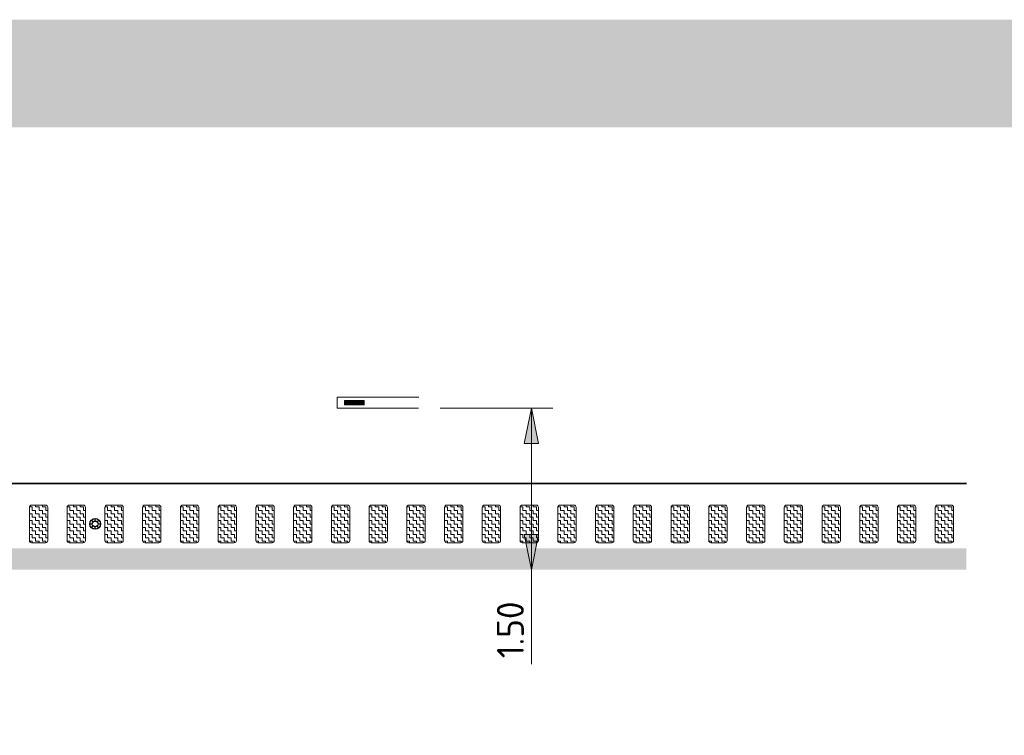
# Model space of a CAD drawing. Header units: metres. Extents: x -699 to 2316, y -1199 to 781.
# Tile 161 of 256: x -13 to -4, y -83 to -76. Entities that reach past the tile are written whole.
import ezdxf

# ---------------------------------------------------------------- set-up
doc = ezdxf.new("R2010")
doc.units = ezdxf.units.M
doc.header["$PDMODE"] = 1
for name, color, linetype, lineweight in [('B-WE-VW-VERKEERSTEKEN_BORD-G', 7, 'Continuous', 18), ('N-WA-IE-MEUBILAIR_WEGMEUBILAIR-S', 7, 'Continuous', 25), ('N-WA-VW-MARKERING_DYNAMISCH-G', 7, 'Continuous', 35), ('N-WE-VH-KANTVERHARDING-G', 210, 'Continuous', 35), ('N-WE-VW-MARKERING_LANGS_STREEP_DOORGETROKKEN_020-G', 7, 'Continuous', 18), ('X-XX-AL-AANPIJLING-M-100', 7, 'Continuous', 18)]:
    doc.layers.add(name, color=color, linetype=linetype, lineweight=lineweight)
doc.layers.add('X-XX-AL-TEKENBLAD_VIEWPORT-G', color=7, linetype='Continuous', lineweight=18, plot=False)
doc.styles.add('NLCS-ISO Standaard', font='NLCS-ISO.ttf')
doc.dimstyles.new('NLCS-M100-T25-Pijl-A', dxfattribs={"dimtxt": 0.25, "dimasz": 0.1875, "dimexe": 0.2, "dimexo": 0.2, "dimgap": 0.07, "dimtad": 1, "dimlfac": -1, "dimzin": 0, "dimdsep": 46, "dimtxsty": 'NLCS-ISO Standaard', "dimblk": 'Pijl', "dimblk1": 'Pijl', "dimblk2": 'Pijl', "dimcen": 2.5, "dimdle": 2, "dimclrd": 256, "dimclre": 256, "dimclrt": 256, "dimadec": 0, "dimazin": 0, "dimtfac": 1, "dimtofl": 0, "dimtmove": 0, "dimatfit": 3, "dimldrblk": 'Pijl', "dimfxl": 1, "dimtolj": 1, "dimtzin": 0, "dimlwd": 18, "dimlwe": 18, "dimarcsym": 0})

# ---------------------------------------------------------------- blocks, each defined once
blk = doc.blocks.new('SIE-WEG_GLASBOLREFLECTOR-SO')
for p, q in [((-0.375, 0), (-0.199, 0)), ((-0.141, 0.141), (-0.265, 0.265)), ((0, 0.2), (0, 0.375)), ((0.142, 0.141), (0.265, 0.265)), ((0.201, 0), (0.375, 0)), ((-0.265, -0.266), (-0.141, -0.141)), ((0, -0.375), (0, -0.2)), ((0.265, -0.266), (0.142, -0.142))]:
    blk.add_line(p, q)
for centre, radius in [((0, 0), 0.375), ((0.001, 0), 0.2)]:
    blk.add_circle(centre, radius)
blk = doc.blocks.new('glasbol')
at = {"layer": 'N-WA-IE-MEUBILAIR_WEGMEUBILAIR-S'}
blk.add_blockref('SIE-WEG_GLASBOLREFLECTOR-SO', (-0.001, 0), dxfattribs=at)
blk = doc.blocks.new('*X72')
at = {"color": 0}
for p, q in [((925, 239.36), (926.93, 241.29)), ((925, 239.81), (926.48, 241.29)), ((925, 240.26), (926.03, 241.29)), ((925, 240.71), (925.59, 241.29)), ((925, 241.15), (925.14, 241.29)), ((927, 239.09), (925, 241.09)), ((925, 238.91), (927, 240.91)), ((927, 239.53), (925.24, 241.29)), ((927, 239.98), (925.69, 241.29)), ((927, 240.43), (926.14, 241.29)), ((927, 240.88), (926.59, 241.29)), ((927, 238.64), (925, 240.64)), ((925, 238.46), (927, 240.46)), ((927, 238.19), (925, 240.19)), ((925, 238.01), (927, 240.01)), ((927, 237.74), (925, 239.74)), ((925, 237.56), (927, 239.56)), ((927, 237.29), (925, 239.29)), ((925, 237.11), (927, 239.11)), ((927, 236.84), (925, 238.84)), ((925, 236.66), (927, 238.66)), ((927, 236.39), (925, 238.39)), ((925, 236.21), (927, 238.21)), ((927, 235.94), (925, 237.94)), ((925, 235.77), (927, 237.77)), ((927, 235.49), (925, 237.49)), ((925, 235.32), (927, 237.32)), ((927, 235.04), (925, 237.04)), ((925, 234.87), (927, 236.87)), ((927, 234.6), (925, 236.6)), ((925, 234.42), (927, 236.42)), ((927, 234.15), (925, 236.15)), ((925, 233.97), (927, 235.97)), ((927, 233.7), (925, 235.7)), ((925, 233.52), (927, 235.52)), ((927, 233.25), (925, 235.25)), ((925, 233.07), (927, 235.07)), ((927, 232.8), (925, 234.8)), ((925, 232.62), (927, 234.62)), ((927, 232.35), (925, 234.35)), ((926.61, 232.29), (925, 233.9)), ((926.16, 232.29), (925, 233.45)), ((925.71, 232.29), (925, 233)), ((925.26, 232.29), (925, 232.55)), ((925.12, 232.29), (927, 234.17)), ((925.57, 232.29), (927, 233.72)), ((926.02, 232.29), (927, 233.28)), ((926.46, 232.29), (927, 232.83)), ((926.91, 232.29), (927, 232.38))]:
    blk.add_line(p, q, dxfattribs=at)
blk = doc.blocks.new('Pijl')
h = blk.add_hatch(color=256)
h.paths.add_polyline_path([(0, 0), (-1.75, 0.352), (-1.75, 0)])
h.paths.add_polyline_path([(-1.75, 0), (-1.75, -0.352), (0, 0)])
for p, q in [((-1.902, 0), (0, 0)), ((0, 0), (-1.75, 0.352)), ((-1.75, 0.352), (-1.75, -0.352)), ((0, 0), (-1.75, -0.352))]:
    blk.add_line(p, q)
blk = doc.blocks.new('*D82')
at = {"layer": 'Defpoints', "color": 0, "transparency": 16777216}
for p in [(-9.4197, -79.7743), (-8.3724, -81.2743), (-8.3724, -81.2743)]:
    blk.add_point(p, dxfattribs=at)
at = {"layer": 'X-XX-AL-AANPIJLING-M-100', "lineweight": 18, "transparency": 16777216}
for p, q in [((-9.2197, -79.7743), (-8.1724, -79.7743)), ((-8.3724, -79.9618), (-8.3724, -81.0868)), ((-8.3724, -81.2743), (-8.3724, -82.1518))]:
    blk.add_line(p, q, dxfattribs=at)
at = {"layer": 'X-XX-AL-AANPIJLING-M-100', "lineweight": 18, "transparency": 16777216, "xscale": 0.1875, "yscale": 0.1875, "zscale": 0.1875}
for p, rotation in [((-8.3724, -79.7743), 90), ((-8.3724, -81.2743), 270)]:
    blk.add_blockref('Pijl', p, dxfattribs=dict(at, rotation=rotation))
at = {"layer": 'X-XX-AL-AANPIJLING-M-100', "transparency": 16777216, "insert": (-8.5674, -81.8318), "char_height": 0.25, "attachment_point": 5, "rotation": 90, "style": 'NLCS-ISO Standaard'}
blk.add_mtext('\\A1;1.50', dxfattribs=at)

msp = doc.modelspace()

# ---------------------------------------------------------------- hatches: boundary and pattern name
at = {"layer": 'N-WA-VW-MARKERING_DYNAMISCH-G', "lineweight": 9}
h = msp.add_hatch(dxfattribs=at)
h.set_pattern_fill('ZIGZAG', color=8, scale=0.01, angle=50.39495, style=0)
h.set_pattern_definition([(359.999999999, (277493.872794, 444069.073778), (0.0317499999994, -0.0317500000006), [0.03175, -0.03175]), (270, (277493.904544, 444069.073778), (-0.0317500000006, -0.0317499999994), [0.03175, -0.03175])])
edge = h.paths.add_edge_path()
edge.add_line((-13.0074, -81.0243), (-12.8774, -81.0243))
edge.add_arc((-12.8774, -81.0043), 0.02, 270, 360)
edge.add_line((-12.8574, -81.0043), (-12.8574, -80.6943))
edge.add_arc((-12.8774, -80.6943), 0.02, 0, 90)
edge.add_line((-12.8774, -80.6743), (-13.0074, -80.6743))
edge.add_arc((-13.0074, -80.6943), 0.02, 90, 180)
edge.add_line((-13.0274, -80.6943), (-13.0274, -81.0043))
edge.add_arc((-13.0074, -81.0043), 0.02, 180, 270)
h = msp.add_hatch(dxfattribs=at)
h.set_pattern_fill('ZIGZAG', color=8, scale=0.01, angle=50.39495, style=0)
h.set_pattern_definition([(359.999999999, (277494.222794, 444069.073778), (0.0317499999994, -0.0317500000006), [0.03175, -0.03175]), (270, (277494.254544, 444069.073778), (-0.0317500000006, -0.0317499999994), [0.03175, -0.03175])])
edge = h.paths.add_edge_path()
edge.add_line((-12.6574, -81.0243), (-12.5274, -81.0243))
edge.add_arc((-12.5274, -81.0043), 0.02, 270, 360)
edge.add_line((-12.5074, -81.0043), (-12.5074, -80.6943))
edge.add_arc((-12.5274, -80.6943), 0.02, 0, 90)
edge.add_line((-12.5274, -80.6743), (-12.6574, -80.6743))
edge.add_arc((-12.6574, -80.6943), 0.02, 90, 180)
edge.add_line((-12.6774, -80.6943), (-12.6774, -81.0043))
edge.add_arc((-12.6574, -81.0043), 0.02, 180, 270)
h = msp.add_hatch(dxfattribs=at)
h.set_pattern_fill('ZIGZAG', color=8, scale=0.01, angle=50.39495, style=0)
h.set_pattern_definition([(359.999999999, (277494.572794, 444069.073778), (0.0317499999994, -0.0317500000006), [0.03175, -0.03175]), (270, (277494.604544, 444069.073778), (-0.0317500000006, -0.0317499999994), [0.03175, -0.03175])])
edge = h.paths.add_edge_path()
edge.add_line((-12.3074, -81.0243), (-12.1774, -81.0243))
edge.add_arc((-12.1774, -81.0043), 0.02, 270, 360)
edge.add_line((-12.1574, -81.0043), (-12.1574, -80.6943))
edge.add_arc((-12.1774, -80.6943), 0.02, 0, 90)
edge.add_line((-12.1774, -80.6743), (-12.3074, -80.6743))
edge.add_arc((-12.3074, -80.6943), 0.02, 90, 180)
edge.add_line((-12.3274, -80.6943), (-12.3274, -81.0043))
edge.add_arc((-12.3074, -81.0043), 0.02, 180, 270)
h = msp.add_hatch(dxfattribs=at)
h.set_pattern_fill('ZIGZAG', color=8, scale=0.01, angle=50.39495, style=0)
h.set_pattern_definition([(359.999999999, (277494.922794, 444069.073778), (0.0317499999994, -0.0317500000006), [0.03175, -0.03175]), (270, (277494.954544, 444069.073778), (-0.0317500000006, -0.0317499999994), [0.03175, -0.03175])])
edge = h.paths.add_edge_path()
edge.add_line((-11.9574, -81.0243), (-11.8274, -81.0243))
edge.add_arc((-11.8274, -81.0043), 0.02, 270, 360)
edge.add_line((-11.8074, -81.0043), (-11.8074, -80.6943))
edge.add_arc((-11.8274, -80.6943), 0.02, 0, 90)
edge.add_line((-11.8274, -80.6743), (-11.9574, -80.6743))
edge.add_arc((-11.9574, -80.6943), 0.02, 90, 180)
edge.add_line((-11.9774, -80.6943), (-11.9774, -81.0043))
edge.add_arc((-11.9574, -81.0043), 0.02, 180, 270)
h = msp.add_hatch(dxfattribs=at)
h.set_pattern_fill('ZIGZAG', color=8, scale=0.01, angle=50.39495, style=0)
h.set_pattern_definition([(359.999999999, (277495.272794, 444069.073778), (0.0317499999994, -0.0317500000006), [0.03175, -0.03175]), (270, (277495.304544, 444069.073778), (-0.0317500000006, -0.0317499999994), [0.03175, -0.03175])])
edge = h.paths.add_edge_path()
edge.add_line((-11.6074, -81.0243), (-11.4774, -81.0243))
edge.add_arc((-11.4774, -81.0043), 0.02, 270, 360)
edge.add_line((-11.4574, -81.0043), (-11.4574, -80.6943))
edge.add_arc((-11.4774, -80.6943), 0.02, 0, 90)
edge.add_line((-11.4774, -80.6743), (-11.6074, -80.6743))
edge.add_arc((-11.6074, -80.6943), 0.02, 90, 180)
edge.add_line((-11.6274, -80.6943), (-11.6274, -81.0043))
edge.add_arc((-11.6074, -81.0043), 0.02, 180, 270)
h = msp.add_hatch(dxfattribs=at)
h.set_pattern_fill('ZIGZAG', color=8, scale=0.01, angle=50.39495, style=0)
h.set_pattern_definition([(359.999999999, (277495.622794, 444069.073778), (0.0317499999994, -0.0317500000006), [0.03175, -0.03175]), (270, (277495.654544, 444069.073778), (-0.0317500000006, -0.0317499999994), [0.03175, -0.03175])])
edge = h.paths.add_edge_path()
edge.add_line((-11.2574, -81.0243), (-11.1274, -81.0243))
edge.add_arc((-11.1274, -81.0043), 0.02, 270, 360)
edge.add_line((-11.1074, -81.0043), (-11.1074, -80.6943))
edge.add_arc((-11.1274, -80.6943), 0.02, 0, 90)
edge.add_line((-11.1274, -80.6743), (-11.2574, -80.6743))
edge.add_arc((-11.2574, -80.6943), 0.02, 90, 180)
edge.add_line((-11.2774, -80.6943), (-11.2774, -81.0043))
edge.add_arc((-11.2574, -81.0043), 0.02, 180, 270)
h = msp.add_hatch(dxfattribs=at)
h.set_pattern_fill('ZIGZAG', color=8, scale=0.01, angle=50.39495, style=0)
h.set_pattern_definition([(359.999999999, (277495.972794, 444069.073778), (0.0317499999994, -0.0317500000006), [0.03175, -0.03175]), (270, (277496.004544, 444069.073778), (-0.0317500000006, -0.0317499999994), [0.03175, -0.03175])])
edge = h.paths.add_edge_path()
edge.add_line((-10.9074, -81.0243), (-10.7774, -81.0243))
edge.add_arc((-10.7774, -81.0043), 0.02, 270, 360)
edge.add_line((-10.7574, -81.0043), (-10.7574, -80.6943))
edge.add_arc((-10.7774, -80.6943), 0.02, 0, 90)
edge.add_line((-10.7774, -80.6743), (-10.9074, -80.6743))
edge.add_arc((-10.9074, -80.6943), 0.02, 90, 180)
edge.add_line((-10.9274, -80.6943), (-10.9274, -81.0043))
edge.add_arc((-10.9074, -81.0043), 0.02, 180, 270)
h = msp.add_hatch(dxfattribs=at)
h.set_pattern_fill('ZIGZAG', color=8, scale=0.01, angle=50.39495, style=0)
h.set_pattern_definition([(359.999999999, (277496.322794, 444069.073778), (0.0317499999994, -0.0317500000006), [0.03175, -0.03175]), (270, (277496.354544, 444069.073778), (-0.0317500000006, -0.0317499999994), [0.03175, -0.03175])])
edge = h.paths.add_edge_path()
edge.add_line((-10.5574, -81.0243), (-10.4274, -81.0243))
edge.add_arc((-10.4274, -81.0043), 0.02, 270, 360)
edge.add_line((-10.4074, -81.0043), (-10.4074, -80.6943))
edge.add_arc((-10.4274, -80.6943), 0.02, 0, 90)
edge.add_line((-10.4274, -80.6743), (-10.5574, -80.6743))
edge.add_arc((-10.5574, -80.6943), 0.02, 90, 180)
edge.add_line((-10.5774, -80.6943), (-10.5774, -81.0043))
edge.add_arc((-10.5574, -81.0043), 0.02, 180, 270)
h = msp.add_hatch(dxfattribs=at)
h.set_pattern_fill('ZIGZAG', color=8, scale=0.01, angle=50.39495, style=0)
h.set_pattern_definition([(359.999999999, (277496.672794, 444069.073778), (0.0317499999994, -0.0317500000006), [0.03175, -0.03175]), (270, (277496.704544, 444069.073778), (-0.0317500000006, -0.0317499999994), [0.03175, -0.03175])])
edge = h.paths.add_edge_path()
edge.add_line((-10.2074, -81.0243), (-10.0774, -81.0243))
edge.add_arc((-10.0774, -81.0043), 0.02, 270, 360)
edge.add_line((-10.0574, -81.0043), (-10.0574, -80.6943))
edge.add_arc((-10.0774, -80.6943), 0.02, 0, 90)
edge.add_line((-10.0774, -80.6743), (-10.2074, -80.6743))
edge.add_arc((-10.2074, -80.6943), 0.02, 90, 180)
edge.add_line((-10.2274, -80.6943), (-10.2274, -81.0043))
edge.add_arc((-10.2074, -81.0043), 0.02, 180, 270)
h = msp.add_hatch(dxfattribs=at)
h.set_pattern_fill('ZIGZAG', color=8, scale=0.01, angle=50.39495, style=0)
h.set_pattern_definition([(359.999999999, (277497.022794, 444069.073778), (0.0317499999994, -0.0317500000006), [0.03175, -0.03175]), (270, (277497.054544, 444069.073778), (-0.0317500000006, -0.0317499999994), [0.03175, -0.03175])])
edge = h.paths.add_edge_path()
edge.add_line((-9.8574, -81.0243), (-9.7274, -81.0243))
edge.add_arc((-9.7274, -81.0043), 0.02, 270, 360)
edge.add_line((-9.7074, -81.0043), (-9.7074, -80.6943))
edge.add_arc((-9.7274, -80.6943), 0.02, 0, 90)
edge.add_line((-9.7274, -80.6743), (-9.8574, -80.6743))
edge.add_arc((-9.8574, -80.6943), 0.02, 90, 180)
edge.add_line((-9.8774, -80.6943), (-9.8774, -81.0043))
edge.add_arc((-9.8574, -81.0043), 0.02, 180, 270)
h = msp.add_hatch(dxfattribs=at)
h.set_pattern_fill('ZIGZAG', color=8, scale=0.01, angle=50.39495, style=0)
h.set_pattern_definition([(359.999999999, (277497.372794, 444069.073778), (0.0317499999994, -0.0317500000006), [0.03175, -0.03175]), (270, (277497.404544, 444069.073778), (-0.0317500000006, -0.0317499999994), [0.03175, -0.03175])])
edge = h.paths.add_edge_path()
edge.add_line((-9.5074, -81.0243), (-9.3774, -81.0243))
edge.add_arc((-9.3774, -81.0043), 0.02, 270, 360)
edge.add_line((-9.3574, -81.0043), (-9.3574, -80.6943))
edge.add_arc((-9.3774, -80.6943), 0.02, 0, 90)
edge.add_line((-9.3774, -80.6743), (-9.5074, -80.6743))
edge.add_arc((-9.5074, -80.6943), 0.02, 90, 180)
edge.add_line((-9.5274, -80.6943), (-9.5274, -81.0043))
edge.add_arc((-9.5074, -81.0043), 0.02, 180, 270)
h = msp.add_hatch(dxfattribs=at)
h.set_pattern_fill('ZIGZAG', color=8, scale=0.01, angle=50.39495, style=0)
h.set_pattern_definition([(359.999999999, (277497.722794, 444069.073778), (0.0317499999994, -0.0317500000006), [0.03175, -0.03175]), (270, (277497.754544, 444069.073778), (-0.0317500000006, -0.0317499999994), [0.03175, -0.03175])])
edge = h.paths.add_edge_path()
edge.add_line((-9.1574, -81.0243), (-9.0274, -81.0243))
edge.add_arc((-9.0274, -81.0043), 0.02, 270, 360)
edge.add_line((-9.0074, -81.0043), (-9.0074, -80.6943))
edge.add_arc((-9.0274, -80.6943), 0.02, 0, 90)
edge.add_line((-9.0274, -80.6743), (-9.1574, -80.6743))
edge.add_arc((-9.1574, -80.6943), 0.02, 90, 180)
edge.add_line((-9.1774, -80.6943), (-9.1774, -81.0043))
edge.add_arc((-9.1574, -81.0043), 0.02, 180, 270)
h = msp.add_hatch(dxfattribs=at)
h.set_pattern_fill('ZIGZAG', color=8, scale=0.01, angle=50.39495, style=0)
h.set_pattern_definition([(359.999999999, (277498.072794, 444069.073778), (0.0317499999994, -0.0317500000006), [0.03175, -0.03175]), (270, (277498.104544, 444069.073778), (-0.0317500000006, -0.0317499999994), [0.03175, -0.03175])])
edge = h.paths.add_edge_path()
edge.add_line((-8.8074, -81.0243), (-8.6774, -81.0243))
edge.add_arc((-8.6774, -81.0043), 0.02, 270, 360)
edge.add_line((-8.6574, -81.0043), (-8.6574, -80.6943))
edge.add_arc((-8.6774, -80.6943), 0.02, 0, 90)
edge.add_line((-8.6774, -80.6743), (-8.8074, -80.6743))
edge.add_arc((-8.8074, -80.6943), 0.02, 90, 180)
edge.add_line((-8.8274, -80.6943), (-8.8274, -81.0043))
edge.add_arc((-8.8074, -81.0043), 0.02, 180, 270)
h = msp.add_hatch(dxfattribs=at)
h.set_pattern_fill('ZIGZAG', color=8, scale=0.01, angle=50.39495, style=0)
h.set_pattern_definition([(359.999999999, (277498.422794, 444069.073778), (0.0317499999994, -0.0317500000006), [0.03175, -0.03175]), (270, (277498.454544, 444069.073778), (-0.0317500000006, -0.0317499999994), [0.03175, -0.03175])])
edge = h.paths.add_edge_path()
edge.add_line((-8.4574, -81.0243), (-8.3274, -81.0243))
edge.add_arc((-8.3274, -81.0043), 0.02, 270, 360)
edge.add_line((-8.3074, -81.0043), (-8.3074, -80.6943))
edge.add_arc((-8.3274, -80.6943), 0.02, 0, 90)
edge.add_line((-8.3274, -80.6743), (-8.4574, -80.6743))
edge.add_arc((-8.4574, -80.6943), 0.02, 90, 180)
edge.add_line((-8.4774, -80.6943), (-8.4774, -81.0043))
edge.add_arc((-8.4574, -81.0043), 0.02, 180, 270)
h = msp.add_hatch(dxfattribs=at)
h.set_pattern_fill('ZIGZAG', color=8, scale=0.01, angle=50.39495, style=0)
h.set_pattern_definition([(359.999999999, (277498.772794, 444069.073778), (0.0317499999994, -0.0317500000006), [0.03175, -0.03175]), (270, (277498.804544, 444069.073778), (-0.0317500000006, -0.0317499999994), [0.03175, -0.03175])])
edge = h.paths.add_edge_path()
edge.add_line((-8.1074, -81.0243), (-7.9774, -81.0243))
edge.add_arc((-7.9774, -81.0043), 0.02, 270, 360)
edge.add_line((-7.9574, -81.0043), (-7.9574, -80.6943))
edge.add_arc((-7.9774, -80.6943), 0.02, 0, 90)
edge.add_line((-7.9774, -80.6743), (-8.1074, -80.6743))
edge.add_arc((-8.1074, -80.6943), 0.02, 90, 180)
edge.add_line((-8.1274, -80.6943), (-8.1274, -81.0043))
edge.add_arc((-8.1074, -81.0043), 0.02, 180, 270)
h = msp.add_hatch(dxfattribs=at)
h.set_pattern_fill('ZIGZAG', color=8, scale=0.01, angle=50.39495, style=0)
h.set_pattern_definition([(359.999999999, (277499.122794, 444069.073778), (0.0317499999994, -0.0317500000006), [0.03175, -0.03175]), (270, (277499.154544, 444069.073778), (-0.0317500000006, -0.0317499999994), [0.03175, -0.03175])])
edge = h.paths.add_edge_path()
edge.add_line((-7.7574, -81.0243), (-7.6274, -81.0243))
edge.add_arc((-7.6274, -81.0043), 0.02, 270, 360)
edge.add_line((-7.6074, -81.0043), (-7.6074, -80.6943))
edge.add_arc((-7.6274, -80.6943), 0.02, 0, 90)
edge.add_line((-7.6274, -80.6743), (-7.7574, -80.6743))
edge.add_arc((-7.7574, -80.6943), 0.02, 90, 180)
edge.add_line((-7.7774, -80.6943), (-7.7774, -81.0043))
edge.add_arc((-7.7574, -81.0043), 0.02, 180, 270)
h = msp.add_hatch(dxfattribs=at)
h.set_pattern_fill('ZIGZAG', color=8, scale=0.01, angle=50.39495, style=0)
h.set_pattern_definition([(359.999999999, (277499.472794, 444069.073778), (0.0317499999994, -0.0317500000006), [0.03175, -0.03175]), (270, (277499.504544, 444069.073778), (-0.0317500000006, -0.0317499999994), [0.03175, -0.03175])])
edge = h.paths.add_edge_path()
edge.add_line((-7.4074, -81.0243), (-7.2774, -81.0243))
edge.add_arc((-7.2774, -81.0043), 0.02, 270, 360)
edge.add_line((-7.2574, -81.0043), (-7.2574, -80.6943))
edge.add_arc((-7.2774, -80.6943), 0.02, 0, 90)
edge.add_line((-7.2774, -80.6743), (-7.4074, -80.6743))
edge.add_arc((-7.4074, -80.6943), 0.02, 90, 180)
edge.add_line((-7.4274, -80.6943), (-7.4274, -81.0043))
edge.add_arc((-7.4074, -81.0043), 0.02, 180, 270)
h = msp.add_hatch(dxfattribs=at)
h.set_pattern_fill('ZIGZAG', color=8, scale=0.01, angle=50.39495, style=0)
h.set_pattern_definition([(359.999999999, (277499.822794, 444069.073778), (0.0317499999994, -0.0317500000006), [0.03175, -0.03175]), (270, (277499.854544, 444069.073778), (-0.0317500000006, -0.0317499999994), [0.03175, -0.03175])])
edge = h.paths.add_edge_path()
edge.add_line((-7.0574, -81.0243), (-6.9274, -81.0243))
edge.add_arc((-6.9274, -81.0043), 0.02, 270, 360)
edge.add_line((-6.9074, -81.0043), (-6.9074, -80.6943))
edge.add_arc((-6.9274, -80.6943), 0.02, 0, 90)
edge.add_line((-6.9274, -80.6743), (-7.0574, -80.6743))
edge.add_arc((-7.0574, -80.6943), 0.02, 90, 180)
edge.add_line((-7.0774, -80.6943), (-7.0774, -81.0043))
edge.add_arc((-7.0574, -81.0043), 0.02, 180, 270)
h = msp.add_hatch(dxfattribs=at)
h.set_pattern_fill('ZIGZAG', color=8, scale=0.01, angle=50.39495, style=0)
h.set_pattern_definition([(359.999999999, (277500.172794, 444069.073778), (0.0317499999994, -0.0317500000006), [0.03175, -0.03175]), (270, (277500.204544, 444069.073778), (-0.0317500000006, -0.0317499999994), [0.03175, -0.03175])])
edge = h.paths.add_edge_path()
edge.add_line((-6.7074, -81.0243), (-6.5774, -81.0243))
edge.add_arc((-6.5774, -81.0043), 0.02, 270, 360)
edge.add_line((-6.5574, -81.0043), (-6.5574, -80.6943))
edge.add_arc((-6.5774, -80.6943), 0.02, 0, 90)
edge.add_line((-6.5774, -80.6743), (-6.7074, -80.6743))
edge.add_arc((-6.7074, -80.6943), 0.02, 90, 180)
edge.add_line((-6.7274, -80.6943), (-6.7274, -81.0043))
edge.add_arc((-6.7074, -81.0043), 0.02, 180, 270)
h = msp.add_hatch(dxfattribs=at)
h.set_pattern_fill('ZIGZAG', color=8, scale=0.01, angle=50.39495, style=0)
h.set_pattern_definition([(359.999999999, (277500.522794, 444069.073778), (0.0317499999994, -0.0317500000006), [0.03175, -0.03175]), (270, (277500.554544, 444069.073778), (-0.0317500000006, -0.0317499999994), [0.03175, -0.03175])])
edge = h.paths.add_edge_path()
edge.add_line((-6.3574, -81.0243), (-6.2274, -81.0243))
edge.add_arc((-6.2274, -81.0043), 0.02, 270, 360)
edge.add_line((-6.2074, -81.0043), (-6.2074, -80.6943))
edge.add_arc((-6.2274, -80.6943), 0.02, 0, 90)
edge.add_line((-6.2274, -80.6743), (-6.3574, -80.6743))
edge.add_arc((-6.3574, -80.6943), 0.02, 90, 180)
edge.add_line((-6.3774, -80.6943), (-6.3774, -81.0043))
edge.add_arc((-6.3574, -81.0043), 0.02, 180, 270)
h = msp.add_hatch(dxfattribs=at)
h.set_pattern_fill('ZIGZAG', color=8, scale=0.01, angle=50.39495, style=0)
h.set_pattern_definition([(359.999999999, (277500.872794, 444069.073778), (0.0317499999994, -0.0317500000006), [0.03175, -0.03175]), (270, (277500.904544, 444069.073778), (-0.0317500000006, -0.0317499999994), [0.03175, -0.03175])])
edge = h.paths.add_edge_path()
edge.add_line((-6.0074, -81.0243), (-5.8774, -81.0243))
edge.add_arc((-5.8774, -81.0043), 0.02, 270, 360)
edge.add_line((-5.8574, -81.0043), (-5.8574, -80.6943))
edge.add_arc((-5.8774, -80.6943), 0.02, 0, 90)
edge.add_line((-5.8774, -80.6743), (-6.0074, -80.6743))
edge.add_arc((-6.0074, -80.6943), 0.02, 90, 180)
edge.add_line((-6.0274, -80.6943), (-6.0274, -81.0043))
edge.add_arc((-6.0074, -81.0043), 0.02, 180, 270)
h = msp.add_hatch(dxfattribs=at)
h.set_pattern_fill('ZIGZAG', color=8, scale=0.01, angle=50.39495, style=0)
h.set_pattern_definition([(359.999999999, (277501.222794, 444069.073778), (0.0317499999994, -0.0317500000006), [0.03175, -0.03175]), (270, (277501.254544, 444069.073778), (-0.0317500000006, -0.0317499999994), [0.03175, -0.03175])])
edge = h.paths.add_edge_path()
edge.add_line((-5.6574, -81.0243), (-5.5274, -81.0243))
edge.add_arc((-5.5274, -81.0043), 0.02, 270, 360)
edge.add_line((-5.5074, -81.0043), (-5.5074, -80.6943))
edge.add_arc((-5.5274, -80.6943), 0.02, 0, 90)
edge.add_line((-5.5274, -80.6743), (-5.6574, -80.6743))
edge.add_arc((-5.6574, -80.6943), 0.02, 90, 180)
edge.add_line((-5.6774, -80.6943), (-5.6774, -81.0043))
edge.add_arc((-5.6574, -81.0043), 0.02, 180, 270)
h = msp.add_hatch(dxfattribs=at)
h.set_pattern_fill('ZIGZAG', color=8, scale=0.01, angle=50.39495, style=0)
h.set_pattern_definition([(359.999999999, (277501.572794, 444069.073778), (0.0317499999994, -0.0317500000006), [0.03175, -0.03175]), (270, (277501.604544, 444069.073778), (-0.0317500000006, -0.0317499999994), [0.03175, -0.03175])])
edge = h.paths.add_edge_path()
edge.add_line((-5.3074, -81.0243), (-5.1774, -81.0243))
edge.add_arc((-5.1774, -81.0043), 0.02, 270, 360)
edge.add_line((-5.1574, -81.0043), (-5.1574, -80.6943))
edge.add_arc((-5.1774, -80.6943), 0.02, 0, 90)
edge.add_line((-5.1774, -80.6743), (-5.3074, -80.6743))
edge.add_arc((-5.3074, -80.6943), 0.02, 90, 180)
edge.add_line((-5.3274, -80.6943), (-5.3274, -81.0043))
edge.add_arc((-5.3074, -81.0043), 0.02, 180, 270)
h = msp.add_hatch(dxfattribs=at)
h.set_pattern_fill('ZIGZAG', color=8, scale=0.01, angle=50.39495, style=0)
h.set_pattern_definition([(359.999999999, (277501.922794, 444069.073778), (0.0317499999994, -0.0317500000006), [0.03175, -0.03175]), (270, (277501.954544, 444069.073778), (-0.0317500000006, -0.0317499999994), [0.03175, -0.03175])])
edge = h.paths.add_edge_path()
edge.add_line((-4.9574, -81.0243), (-4.8274, -81.0243))
edge.add_arc((-4.8274, -81.0043), 0.02, 270, 360)
edge.add_line((-4.8074, -81.0043), (-4.8074, -80.6943))
edge.add_arc((-4.8274, -80.6943), 0.02, 0, 90)
edge.add_line((-4.8274, -80.6743), (-4.9574, -80.6743))
edge.add_arc((-4.9574, -80.6943), 0.02, 90, 180)
edge.add_line((-4.9774, -80.6943), (-4.9774, -81.0043))
edge.add_arc((-4.9574, -81.0043), 0.02, 180, 270)
h = msp.add_hatch(dxfattribs=at)
h.set_pattern_fill('ZIGZAG', color=8, scale=0.01, angle=50.39495, style=0)
h.set_pattern_definition([(359.999999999, (277502.272794, 444069.073778), (0.0317499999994, -0.0317500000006), [0.03175, -0.03175]), (270, (277502.304544, 444069.073778), (-0.0317500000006, -0.0317499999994), [0.03175, -0.03175])])
edge = h.paths.add_edge_path()
edge.add_line((-4.6074, -81.0243), (-4.4774, -81.0243))
edge.add_arc((-4.4774, -81.0043), 0.02, 270, 360)
edge.add_line((-4.4574, -81.0043), (-4.4574, -80.6943))
edge.add_arc((-4.4774, -80.6943), 0.02, 0, 90)
edge.add_line((-4.4774, -80.6743), (-4.6074, -80.6743))
edge.add_arc((-4.6074, -80.6943), 0.02, 90, 180)
edge.add_line((-4.6274, -80.6943), (-4.6274, -81.0043))
edge.add_arc((-4.6074, -81.0043), 0.02, 180, 270)

# ---------------------------------------------------------------- linework, layer by layer
at = {"layer": 'B-WE-VW-VERKEERSTEKEN_BORD-G', "color": 8, "lineweight": 5}
for p, q in [((-9.4174, -79.6738), (-10.1742, -79.6738)), ((-10.1742, -79.7743), (-10.1742, -79.6738)), ((-10.1039, -79.704), (-9.923, -79.704)), ((-10.1039, -79.7442), (-10.1039, -79.704)), ((-9.9227, -79.7442), (-9.9227, -79.704)), ((-9.4197, -79.7743), (-10.1742, -79.7743)), ((-10.1039, -79.7442), (-9.923, -79.7442))]:
    msp.add_line(p, q, dxfattribs=at)
at = {"layer": 'N-WA-VW-MARKERING_DYNAMISCH-G', "color": 8, "lineweight": 9}
for points in [[(-13.0074, -81.0243), (-12.8774, -81.0243, 0.414214), (-12.8574, -81.0043), (-12.8574, -80.6943, 0.414214), (-12.8774, -80.6743), (-13.0074, -80.6743, 0.414214), (-13.0274, -80.6943), (-13.0274, -81.0043, 0.414214)], [(-12.6574, -81.0243), (-12.5274, -81.0243, 0.414214), (-12.5074, -81.0043), (-12.5074, -80.6943, 0.414214), (-12.5274, -80.6743), (-12.6574, -80.6743, 0.414214), (-12.6774, -80.6943), (-12.6774, -81.0043, 0.414214)], [(-12.3074, -81.0243), (-12.1774, -81.0243, 0.414214), (-12.1574, -81.0043), (-12.1574, -80.6943, 0.414214), (-12.1774, -80.6743), (-12.3074, -80.6743, 0.414214), (-12.3274, -80.6943), (-12.3274, -81.0043, 0.414214)], [(-11.9574, -81.0243), (-11.8274, -81.0243, 0.414214), (-11.8074, -81.0043), (-11.8074, -80.6943, 0.414214), (-11.8274, -80.6743), (-11.9574, -80.6743, 0.414214), (-11.9774, -80.6943), (-11.9774, -81.0043, 0.414214)], [(-11.6074, -81.0243), (-11.4774, -81.0243, 0.414214), (-11.4574, -81.0043), (-11.4574, -80.6943, 0.414214), (-11.4774, -80.6743), (-11.6074, -80.6743, 0.414214), (-11.6274, -80.6943), (-11.6274, -81.0043, 0.414214)], [(-11.2574, -81.0243), (-11.1274, -81.0243, 0.414214), (-11.1074, -81.0043), (-11.1074, -80.6943, 0.414214), (-11.1274, -80.6743), (-11.2574, -80.6743, 0.414214), (-11.2774, -80.6943), (-11.2774, -81.0043, 0.414214)], [(-10.9074, -81.0243), (-10.7774, -81.0243, 0.414214), (-10.7574, -81.0043), (-10.7574, -80.6943, 0.414214), (-10.7774, -80.6743), (-10.9074, -80.6743, 0.414214), (-10.9274, -80.6943), (-10.9274, -81.0043, 0.414214)], [(-10.5574, -81.0243), (-10.4274, -81.0243, 0.414214), (-10.4074, -81.0043), (-10.4074, -80.6943, 0.414214), (-10.4274, -80.6743), (-10.5574, -80.6743, 0.414214), (-10.5774, -80.6943), (-10.5774, -81.0043, 0.414214)], [(-10.2074, -81.0243), (-10.0774, -81.0243, 0.414214), (-10.0574, -81.0043), (-10.0574, -80.6943, 0.414214), (-10.0774, -80.6743), (-10.2074, -80.6743, 0.414214), (-10.2274, -80.6943), (-10.2274, -81.0043, 0.414214)], [(-9.8574, -81.0243), (-9.7274, -81.0243, 0.414214), (-9.7074, -81.0043), (-9.7074, -80.6943, 0.414214), (-9.7274, -80.6743), (-9.8574, -80.6743, 0.414214), (-9.8774, -80.6943), (-9.8774, -81.0043, 0.414214)], [(-9.5074, -81.0243), (-9.3774, -81.0243, 0.414214), (-9.3574, -81.0043), (-9.3574, -80.6943, 0.414214), (-9.3774, -80.6743), (-9.5074, -80.6743, 0.414214), (-9.5274, -80.6943), (-9.5274, -81.0043, 0.414214)], [(-9.1574, -81.0243), (-9.0274, -81.0243, 0.414214), (-9.0074, -81.0043), (-9.0074, -80.6943, 0.414214), (-9.0274, -80.6743), (-9.1574, -80.6743, 0.414214), (-9.1774, -80.6943), (-9.1774, -81.0043, 0.414214)], [(-8.8074, -81.0243), (-8.6774, -81.0243, 0.414214), (-8.6574, -81.0043), (-8.6574, -80.6943, 0.414214), (-8.6774, -80.6743), (-8.8074, -80.6743, 0.414214), (-8.8274, -80.6943), (-8.8274, -81.0043, 0.414214)], [(-8.4574, -81.0243), (-8.3274, -81.0243, 0.414214), (-8.3074, -81.0043), (-8.3074, -80.6943, 0.414214), (-8.3274, -80.6743), (-8.4574, -80.6743, 0.414214), (-8.4774, -80.6943), (-8.4774, -81.0043, 0.414214)], [(-8.1074, -81.0243), (-7.9774, -81.0243, 0.414214), (-7.9574, -81.0043), (-7.9574, -80.6943, 0.414214), (-7.9774, -80.6743), (-8.1074, -80.6743, 0.414214), (-8.1274, -80.6943), (-8.1274, -81.0043, 0.414214)], [(-7.7574, -81.0243), (-7.6274, -81.0243, 0.414214), (-7.6074, -81.0043), (-7.6074, -80.6943, 0.414214), (-7.6274, -80.6743), (-7.7574, -80.6743, 0.414214), (-7.7774, -80.6943), (-7.7774, -81.0043, 0.414214)], [(-7.4074, -81.0243), (-7.2774, -81.0243, 0.414214), (-7.2574, -81.0043), (-7.2574, -80.6943, 0.414214), (-7.2774, -80.6743), (-7.4074, -80.6743, 0.414214), (-7.4274, -80.6943), (-7.4274, -81.0043, 0.414214)], [(-7.0574, -81.0243), (-6.9274, -81.0243, 0.414214), (-6.9074, -81.0043), (-6.9074, -80.6943, 0.414214), (-6.9274, -80.6743), (-7.0574, -80.6743, 0.414214), (-7.0774, -80.6943), (-7.0774, -81.0043, 0.414214)], [(-6.7074, -81.0243), (-6.5774, -81.0243, 0.414214), (-6.5574, -81.0043), (-6.5574, -80.6943, 0.414214), (-6.5774, -80.6743), (-6.7074, -80.6743, 0.414214), (-6.7274, -80.6943), (-6.7274, -81.0043, 0.414214)], [(-6.3574, -81.0243), (-6.2274, -81.0243, 0.414214), (-6.2074, -81.0043), (-6.2074, -80.6943, 0.414214), (-6.2274, -80.6743), (-6.3574, -80.6743, 0.414214), (-6.3774, -80.6943), (-6.3774, -81.0043, 0.414214)], [(-6.0074, -81.0243), (-5.8774, -81.0243, 0.414214), (-5.8574, -81.0043), (-5.8574, -80.6943, 0.414214), (-5.8774, -80.6743), (-6.0074, -80.6743, 0.414214), (-6.0274, -80.6943), (-6.0274, -81.0043, 0.414214)], [(-5.6574, -81.0243), (-5.5274, -81.0243, 0.414214), (-5.5074, -81.0043), (-5.5074, -80.6943, 0.414214), (-5.5274, -80.6743), (-5.6574, -80.6743, 0.414214), (-5.6774, -80.6943), (-5.6774, -81.0043, 0.414214)], [(-5.3074, -81.0243), (-5.1774, -81.0243, 0.414214), (-5.1574, -81.0043), (-5.1574, -80.6943, 0.414214), (-5.1774, -80.6743), (-5.3074, -80.6743, 0.414214), (-5.3274, -80.6943), (-5.3274, -81.0043, 0.414214)], [(-4.9574, -81.0243), (-4.8274, -81.0243, 0.414214), (-4.8074, -81.0043), (-4.8074, -80.6943, 0.414214), (-4.8274, -80.6743), (-4.9574, -80.6743, 0.414214), (-4.9774, -80.6943), (-4.9774, -81.0043, 0.414214)], [(-4.6074, -81.0243), (-4.4774, -81.0243, 0.414214), (-4.4574, -81.0043), (-4.4574, -80.6943, 0.414214), (-4.4774, -80.6743), (-4.6074, -80.6743, 0.414214), (-4.6274, -80.6943), (-4.6274, -81.0043, 0.414214)]]:
    msp.add_lwpolyline(points, format="xyb", close=True, dxfattribs=at)
at = {"layer": 'N-WE-VH-KANTVERHARDING-G'}
msp.add_line((-37.6054, -80.4743), (-4.3377, -80.4743), dxfattribs=at)
at = {"layer": 'N-WE-VW-MARKERING_LANGS_STREEP_DOORGETROKKEN_020-G', "color": 253, "linetype": 'Continuous'}
msp.add_solid([(-37.6044, -81.0743), (-4.3377, -81.0743), (-37.6044, -81.2743), (-4.3377, -81.2743)], dxfattribs=at)
at = {"layer": 'X-XX-AL-TEKENBLAD_VIEWPORT-G', "color": 3, "const_width": 1}
msp.add_lwpolyline([(-1.1361, -95.6337), (-39.9402, -95.6337), (-39.9402, -76.6719), (-1.1361, -76.6719)], dxfattribs=at)

# ---------------------------------------------------------------- block references
at = {"layer": 'B-WE-VW-VERKEERSTEKEN_BORD-G', "color": 8, "lineweight": 5, "xscale": 0.0200941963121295, "yscale": 0.0200941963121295, "zscale": 0.0200941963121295, "rotation": 89.99999995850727}
msp.add_blockref('*X72', (-5.2544, -98.3313), dxfattribs=at)
at = {"layer": 'N-WA-IE-MEUBILAIR_WEGMEUBILAIR-S', "xscale": 0.1333333, "yscale": 0.1333333, "zscale": 0.1333333, "rotation": 0.1723155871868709}
msp.add_blockref('glasbol', (-12.4174, -80.8493), dxfattribs=at)

# ---------------------------------------------------------------- dimensions: what is measured, and where the dimension line sits
at = {"layer": 'X-XX-AL-AANPIJLING-M-100'}
dim = msp.add_linear_dim(base=(-8.3724, -81.2743), p1=(-9.4197, -79.7743), p2=(-8.3724, -81.2743), angle=270, dimstyle='NLCS-M100-T25-Pijl-A', dxfattribs=at)
dim.commit()
dim.dimension.update_dxf_attribs({"geometry": '*D82', "text_midpoint": (-8.3724, -81.8318), "dimtype": 160})

doc.saveas('drawing.dxf')
